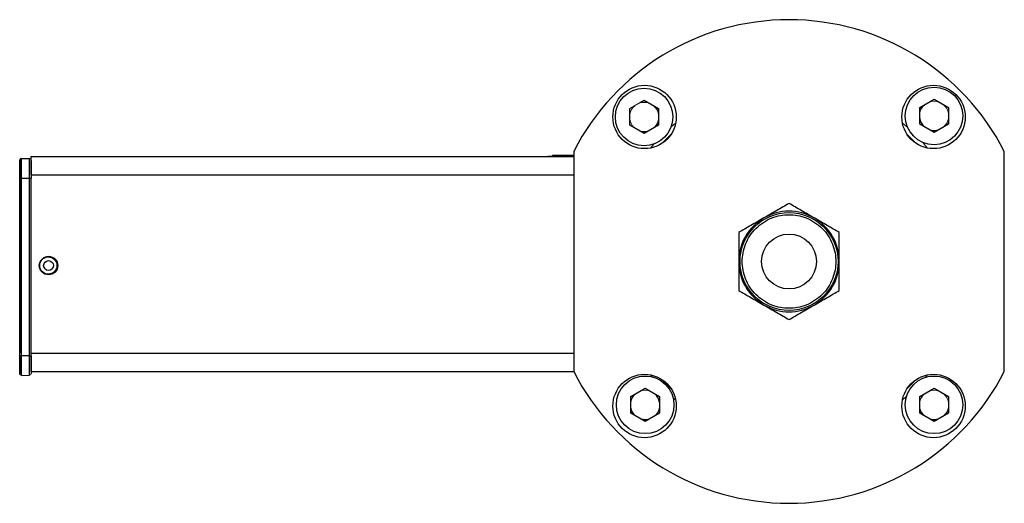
# Model space of a CAD drawing. Header units: millimetres. Extents: x 53 to 387, y 29 to 391.
# Tile 2 of 9: x 208 to 293, y 29 to 71. Entities that reach past the tile are written whole.
import ezdxf

# ---------------------------------------------------------------- set-up
doc = ezdxf.new("R2010")
doc.units = ezdxf.units.MM

msp = doc.modelspace()

# ---------------------------------------------------------------- linework, layer by layer
at = {"color": 144, "linetype": 'Continuous', "lineweight": 18}
for p, q in [((260.573, 63.288), (261.823, 64.01)), ((261, 63.535), (260.935, 63.473)), ((264.17, 61.706), (264.559, 62.036)), ((284.264, 62.036), (284.724, 61.643)), ((262.388, 59.865), (262.689, 60.221)), ((286.003, 60.369), (286.434, 59.865)), ((207.592, 58.811), (207.592, 58.829)), ((207.747, 58.96), (207.747, 58.978)), ((208.447, 58.936), (208.447, 58.953)), ((207.587, 49.864), (207.587, 49.864)), ((207.587, 49.864), (207.587, 49.863)), ((207.587, 49.863), (207.587, 49.863)), ((207.587, 49.863), (207.587, 49.863)), ((207.587, 49.862), (207.587, 49.863)), ((207.587, 49.863), (207.587, 49.862)), ((207.587, 49.862), (207.587, 49.738)), ((207.587, 49.674), (207.587, 49.674)), ((207.587, 49.673), (207.587, 49.674)), ((207.587, 49.673), (207.587, 49.673)), ((207.586, 48.695), (207.586, 49.089)), ((207.586, 48.88), (207.586, 48.88)), ((207.587, 49.394), (207.587, 49.393)), ((207.587, 49.211), (207.587, 49.211)), ((207.586, 48.695), (207.586, 48.695)), ((207.586, 48.695), (207.586, 48.695)), ((207.586, 48.694), (207.586, 48.694)), ((207.586, 48.693), (207.586, 48.694)), ((207.583, 42.907), (207.583, 42.906)), ((207.583, 42.905), (207.583, 42.905)), ((207.583, 42.754), (207.583, 42.905)), ((207.583, 42.905), (207.583, 42.905)), ((207.583, 42.843), (207.583, 42.854)), ((207.583, 42.091), (207.582, 41.446)), ((207.583, 42.729), (207.583, 42.75)), ((207.583, 42.622), (207.583, 42.622)), ((207.583, 42.616), (207.583, 42.474)), ((207.583, 42.474), (207.583, 42.233)), ((207.583, 42.233), (207.583, 42.33)), ((207.583, 42.233), (207.583, 42.233)), ((207.582, 41.765), (207.582, 41.766)), ((207.582, 41.738), (207.582, 41.746)), ((207.582, 41.738), (207.582, 41.739)), ((207.582, 41.738), (207.582, 41.738)), ((207.582, 41.738), (207.582, 41.738)), ((207.582, 41.736), (207.582, 41.662)), ((207.582, 41.736), (207.582, 41.662)), ((207.582, 41.734), (207.582, 41.734)), ((207.582, 41.446), (207.582, 41.446)), ((207.582, 40.289), (207.582, 40.271)), ((264.559, 37.99), (264.338, 38.175)), ((262.251, 36.332), (262.284, 36.333))]:
    msp.add_line(p, q, dxfattribs=at)
at = {"color": 7, "linetype": 'Continuous', "lineweight": 25}
for p, q in [((261.823, 64.01), (263.073, 63.288)), ((285.759, 63.38), (287.009, 64.101)), ((285.759, 61.936), (285.759, 63.38)), ((287.009, 64.101), (288.259, 63.38)), ((288.259, 63.38), (288.259, 61.936)), ((260.573, 61.845), (260.573, 63.288)), ((263.073, 63.288), (263.073, 61.845)), ((261.823, 61.123), (260.573, 61.845)), ((263.073, 61.845), (261.823, 61.123)), ((287.009, 61.215), (285.759, 61.936)), ((288.259, 61.936), (287.009, 61.215)), ((208.587, 59.118), (208.587, 59.136)), ((208.587, 59.136), (255.711, 59.136)), ((208.587, 57.529), (208.587, 59.118)), ((253.856, 59.22), (253.856, 59.136)), ((255.711, 59.22), (253.856, 59.22)), ((255.711, 59.569), (255.711, 40.457)), ((293.111, 40.457), (293.111, 59.569)), ((207.747, 58.978), (208.447, 58.953)), ((207.747, 58.96), (208.447, 58.936)), ((207.582, 41.815), (207.591, 57.265)), ((207.591, 57.285), (207.587, 49.863)), ((207.738, 41.814), (207.746, 57.264)), ((207.746, 57.264), (208.446, 57.264)), ((208.438, 41.814), (208.446, 57.264)), ((208.582, 41.814), (208.591, 57.264)), ((207.588, 51.147), (207.588, 51.136)), ((207.587, 49.738), (207.584, 44.238)), ((207.587, 49.864), (207.586, 49.089)), ((207.587, 49.863), (207.587, 49.864)), ((207.587, 49.863), (207.587, 49.864)), ((207.587, 49.863), (207.587, 49.863)), ((207.587, 49.863), (207.587, 49.863)), ((208.587, 42.048), (208.587, 49.664)), ((209.287, 49.664), (209.287, 49.663)), ((209.662, 49.666), (209.662, 49.664)), ((210.512, 49.664), (210.512, 49.666)), ((210.887, 49.663), (210.887, 49.664)), ((208.587, 48.275), (208.586, 48.275)), ((208.587, 48.271), (208.586, 48.271)), ((208.587, 48.266), (208.586, 48.266)), ((208.585, 45.714), (208.587, 45.714)), ((208.587, 45.643), (208.585, 45.643)), ((207.584, 44.238), (207.583, 42.906)), ((207.583, 42.906), (207.583, 42.907)), ((207.583, 42.905), (207.583, 42.754)), ((207.583, 42.905), (207.583, 42.905)), ((208.583, 43.34), (208.587, 43.34)), ((207.582, 41.91), (207.582, 41.911)), ((207.583, 42.75), (207.583, 42.729)), ((207.583, 42.729), (207.583, 42.64)), ((207.583, 42.64), (207.583, 42.33)), ((207.583, 42.622), (207.583, 42.622)), ((207.583, 42.622), (207.583, 42.474)), ((207.583, 42.618), (207.583, 42.618)), ((207.583, 42.616), (207.583, 42.616)), ((207.583, 42.474), (207.583, 42.616)), ((207.583, 42.333), (207.583, 42.091)), ((207.583, 42.091), (207.583, 42.091)), ((207.583, 42.091), (207.583, 42.091)), ((208.587, 40.462), (208.587, 42.048)), ((207.582, 41.445), (207.582, 41.736)), ((207.582, 41.509), (207.582, 41.662)), ((207.582, 41.444), (207.582, 41.445)), ((207.582, 41.445), (207.582, 41.445)), ((207.582, 41.445), (207.582, 41.445)), ((207.582, 41.444), (207.582, 41.444)), ((208.438, 41.814), (207.738, 41.814)), ((208.587, 40.462), (255.711, 40.462)), ((207.737, 40.121), (208.437, 40.145)), ((260.664, 38.284), (261.914, 39.006)), ((261.914, 39.006), (263.164, 38.284)), ((285.759, 38.284), (287.009, 39.006)), ((287.009, 39.006), (288.259, 38.284)), ((260.664, 36.841), (260.664, 38.284)), ((263.164, 38.284), (263.164, 36.841)), ((285.759, 36.841), (285.759, 38.284)), ((288.259, 38.284), (288.259, 36.841)), ((261.914, 36.119), (260.664, 36.841)), ((263.164, 36.841), (261.914, 36.119)), ((287.009, 36.119), (285.759, 36.841)), ((288.259, 36.841), (287.009, 36.119)), ((261.753, 36.304), (261.623, 36.297))]:
    msp.add_line(p, q, dxfattribs=at)
at = {"color": 8, "linetype": 'Continuous', "lineweight": 25}
for p, q in [((208.587, 59.118), (255.711, 59.118)), ((208.587, 57.529), (255.711, 57.529)), ((207.587, 49.738), (207.587, 49.752)), ((208.587, 42.048), (255.711, 42.048))]:
    msp.add_line(p, q, dxfattribs=at)
at = {"color": 144, "linetype": 'Continuous', "lineweight": 18, "flags": 128}
for points in [[(263.073, 63.025), (262.932, 63.295), (262.825, 63.431)], [(260.838, 61.765), (260.909, 61.682), (260.977, 61.614)], [(262.849, 61.725), (262.932, 61.834), (263.073, 62.103)], [(264.175, 61.08), (263.528, 60.444), (263.344, 60.249)], [(285.478, 60.249), (285.295, 60.444), (284.647, 61.08)], [(286.917, 61.268), (287.059, 61.271), (287.116, 61.276)], [(207.583, 42.906), (207.583, 42.904), (207.583, 42.891), (207.583, 42.869), (207.583, 42.837), (207.583, 42.797), (207.583, 42.75), (207.583, 42.697), (207.583, 42.64)], [(207.582, 41.739), (207.582, 41.736), (207.582, 41.734)], [(262.535, 39.984), (262.434, 40.105), (262.388, 40.161)], [(263.344, 39.777), (263.528, 39.582), (264.175, 38.946)], [(284.647, 38.946), (285.295, 39.582), (285.478, 39.777)], [(286.434, 40.161), (286.388, 40.105), (286.256, 39.947)], [(284.616, 38.288), (284.568, 38.246), (284.264, 37.99)], [(285.995, 38.326), (285.794, 38.025), (285.752, 37.929)], [(260.655, 36.982), (260.692, 36.899), (260.75, 36.791)], [(285.759, 36.978), (285.794, 36.899), (285.856, 36.785)], [(261.835, 36.165), (261.957, 36.168), (262.007, 36.173)], [(286.732, 36.279), (286.973, 36.255), (287.347, 36.314), (287.347, 36.314)], [(287.311, 36.294), (286.959, 36.241), (286.772, 36.256)], [(286.929, 36.165), (287.059, 36.168), (287.1, 36.172)]]:
    msp.add_lwpolyline(points, dxfattribs=at)
at = {"color": 7, "linetype": 'Continuous', "lineweight": 25, "flags": 128}
for points in [[(253.463, 59.127), (253.524, 59.128), (253.697, 59.128), (253.957, 59.128), (254.263, 59.128), (254.569, 59.128), (254.828, 59.128), (255.002, 59.128), (255.063, 59.127), (255.002, 59.127), (254.828, 59.127), (254.569, 59.127), (254.263, 59.127), (253.957, 59.127), (253.697, 59.127), (253.524, 59.127), (253.463, 59.127)], [(207.746, 57.264), (207.747, 57.595), (207.747, 57.913), (207.747, 58.206), (207.747, 58.463), (207.747, 58.674), (207.747, 58.831), (207.747, 58.928), (207.747, 58.96)], [(208.446, 57.264), (208.447, 57.59), (208.447, 57.903), (208.447, 58.192), (208.447, 58.445), (208.447, 58.653), (208.447, 58.808), (208.447, 58.903), (208.447, 58.936)], [(207.585, 47.068), (207.586, 47.428), (207.586, 47.605), (207.586, 47.76), (207.586, 47.886), (207.586, 47.978), (207.586, 48.047), (207.586, 47.979), (207.586, 47.887), (207.586, 47.761), (207.586, 47.607), (207.586, 47.43), (207.585, 47.07), (207.585, 46.71), (207.585, 46.533), (207.585, 46.378), (207.585, 46.252), (207.585, 46.16), (207.585, 46.092), (207.585, 46.16), (207.585, 46.251), (207.585, 46.377), (207.585, 46.532), (207.585, 46.709), (207.585, 47.068)], [(207.583, 42.33), (207.583, 42.384), (207.583, 42.429), (207.583, 42.458), (207.583, 42.468), (207.583, 42.459), (207.583, 42.43), (207.583, 42.387), (207.583, 42.333)], [(207.582, 41.445), (207.582, 41.428), (207.582, 41.421), (207.582, 41.435), (207.582, 41.469), (207.582, 41.496)], [(207.737, 40.121), (207.737, 40.154), (207.737, 40.25), (207.737, 40.406), (207.737, 40.617), (207.737, 40.873), (207.737, 41.166), (207.737, 41.484), (207.738, 41.814)], [(208.437, 40.145), (208.437, 40.177), (208.437, 40.272), (208.437, 40.426), (208.437, 40.633), (208.437, 40.886), (208.437, 41.175), (208.437, 41.488), (208.438, 41.814)]]:
    msp.add_lwpolyline(points, dxfattribs=at)
at = {"color": 7, "linetype": 'Continuous', "lineweight": 25}
for centre, radius in [((261.86, 62.564), 2.75), ((261.823, 62.566), 2.5), ((286.962, 62.564), 2.75), ((287.009, 62.658), 2.5), ((274.411, 50.013), 4.255), ((274.411, 50.013), 2.381), ((210.087, 49.663), 0.8), ((210.087, 49.664), 0.425), ((261.86, 37.462), 2.75), ((286.962, 37.462), 2.75), ((261.914, 37.563), 2.5), ((287.009, 37.563), 2.5)]:
    msp.add_circle(centre, radius, dxfattribs=at)
for centre, radius, start, end in [((274.411, 50.013), 21, 27.06685, 152.93315), ((287.009, 62.658), 1.269, 189.90418, 230.09582), ((207.733, 103.31), 46.046, 269.82373, 270.0169), ((208.506, 99.189), 41.925, 269.91916, 270.117), ((274.411, 50.013), 4.366, 60, 120), ((274.411, 50.013), 4.366, 120, 180), ((274.411, 50.013), 4.366, 0, 60), ((274.411, 50.013), 4.366, 180, 240), ((274.411, 50.013), 4.366, 300, 0), ((274.411, 50.013), 4.366, 240, 300), ((207.724, 87.86), 46.046, 269.82373, 270.0169), ((208.497, 83.739), 41.925, 269.91916, 270.117), ((274.411, 50.013), 21, 207.06685, 332.93315), ((261.914, 37.563), 1.269, 9.90418, 50.09582)]:
    msp.add_arc(centre, radius, start, end, dxfattribs=at)
at = {"color": 144, "linetype": 'Continuous', "lineweight": 18}
for centre, radius, start, end in [((261.823, 62.566), 1.269, 129.90418, 170.09582), ((261.823, 62.566), 1.269, 69.90418, 110.09582), ((261.86, 62.564), 1.297, 77.6488, 108.43074), ((261.823, 62.566), 1.269, 9.90418, 50.09582), ((286.962, 62.564), 1.297, 135.83565, 158.91021), ((287.009, 62.658), 1.269, 129.90418, 170.09582), ((287.009, 62.658), 1.269, 69.90418, 110.09582), ((287.009, 62.658), 1.269, 9.90418, 50.09582), ((287.009, 62.658), 1.269, 309.90418, 350.09582), ((261.823, 62.566), 1.269, 189.90418, 230.09582), ((261.823, 62.566), 1.269, 309.90418, 350.09582), ((286.962, 62.564), 1.297, 323.36407, 351.47596), ((261.823, 62.566), 1.269, 249.90418, 290.09582), ((261.86, 62.564), 1.297, 252.35549, 281.40656), ((287.009, 62.658), 1.269, 249.90418, 290.09582), ((286.959, 62.574), 1.21, 257.78603, 293.47161), ((286.973, 62.561), 1.21, 258.54156, 288.0074), ((207.742, 58.828), 0.15, 87.96748, 179.96748), ((207.742, 58.811), 0.15, 87.96748, 179.96748), ((208.442, 58.804), 0.15, 15.09363, 87.9675), ((208.442, 58.786), 0.15, 15.09363, 87.9675), ((210.087, 49.683), 0.425, 181.17008, 358.70826), ((207.732, 40.271), 0.15, 179.9675, 271.9675), ((208.432, 40.295), 0.15, 271.96748, 359.96748), ((261.914, 37.563), 1.269, 129.90418, 170.09582), ((261.914, 37.563), 1.269, 69.90418, 110.09582), ((287.009, 37.563), 1.269, 129.90418, 170.09582), ((287.009, 37.563), 1.269, 69.90418, 110.09582), ((287.009, 37.563), 1.269, 9.90418, 50.09582), ((261.86, 37.462), 1.297, 135.33719, 158.29323), ((261.914, 37.563), 1.269, 189.90418, 230.09582), ((261.864, 37.452), 1.21, 187.48389, 218.86796), ((261.85, 37.465), 1.21, 191.40585, 219.53119), ((261.914, 37.563), 1.269, 309.90418, 350.09582), ((261.86, 37.462), 1.297, 323.5065, 348.75196), ((287.009, 37.563), 1.269, 189.90418, 230.09582), ((286.959, 37.452), 1.21, 187.48389, 218.86796), ((286.973, 37.465), 1.21, 191.80673, 221.45844), ((287.009, 37.563), 1.269, 309.90418, 350.09582), ((286.962, 37.462), 1.297, 323.49117, 352.32933), ((261.914, 37.563), 1.269, 249.90418, 290.09582), ((261.85, 37.465), 1.21, 260.46881, 291.65219), ((287.009, 37.563), 1.269, 249.90418, 290.09582)]:
    msp.add_arc(centre, radius, start, end, dxfattribs=at)
at = {"color": 7, "linetype": 'Continuous', "lineweight": 25}
msp.add_ellipse((210.067, 49.664), major_axis=(0.749, 0.024), ratio=0.999656, dxfattribs=at)
at = {"color": 144, "linetype": 'Continuous', "lineweight": 18}
msp.add_ellipse((210.087, 49.666), major_axis=(0.303, -0.298), ratio=0.999978, start_param=3.918562, end_param=7.060722, dxfattribs=at)
at = {"color": 7, "linetype": 'Continuous', "lineweight": 25}
for points, knots in [([(207.592, 58.829), (207.592, 58.828), (207.592, 58.827), (207.592, 58.821), (207.592, 58.81), (207.592, 58.794), (207.592, 58.774), (207.592, 58.75), (207.592, 58.695), (207.592, 58.585), (207.592, 58.384), (207.592, 58.139), (207.591, 57.908), (207.591, 57.717), (207.591, 57.575), (207.591, 57.431), (207.591, 57.334), (207.591, 57.285)], [0, 0, 0, 0, 0.034551, 0.068856, 0.103014, 0.137125, 0.171292, 0.205614, 0.240191, 0.370055, 0.500029, 0.629892, 0.759866, 0.82015, 0.879906, 0.939676, 1, 1, 1, 1]), ([(207.591, 57.265), (207.591, 57.293), (207.591, 57.348), (207.591, 57.431), (207.591, 57.513), (207.591, 57.595), (207.591, 57.675), (207.591, 57.755), (207.592, 57.906), (207.592, 58.119), (207.592, 58.365), (207.592, 58.566), (207.592, 58.685), (207.592, 58.751), (207.592, 58.785), (207.592, 58.807), (207.592, 58.809), (207.592, 58.811)], [0, 0, 0, 0, 0.034551, 0.068856, 0.103014, 0.137125, 0.171292, 0.205614, 0.240191, 0.370055, 0.500029, 0.629892, 0.759866, 0.82015, 0.879906, 0.939676, 1, 1, 1, 1]), ([(274.411, 55.054), (274.069, 54.856), (273.719, 54.655), (273.176, 54.341), (272.992, 54.234), (272.615, 54.017), (272.422, 53.905), (272.229, 53.794)], [0, 0, 0, 0, 0.5, 0.5, 0.75, 0.75, 1, 1, 1, 1]), ([(276.594, 53.794), (276.211, 54.015), (275.838, 54.23), (275.29, 54.547), (275.109, 54.651), (274.755, 54.855), (274.582, 54.955), (274.411, 55.054)], [0, 0, 0, 0, 0.5, 0.5, 0.75, 0.75, 1, 1, 1, 1]), ([(274.411, 54.077), (274.163, 54.077), (273.653, 54.03), (272.895, 53.812), (272.167, 53.435), (271.517, 52.907), (270.989, 52.257), (270.612, 51.529), (270.394, 50.771), (270.325, 50.013), (270.394, 49.255), (270.612, 48.497), (270.989, 47.769), (271.517, 47.119), (272.167, 46.591), (272.895, 46.214), (273.653, 45.996), (274.411, 45.926), (275.17, 45.996), (275.927, 46.214), (276.656, 46.591), (277.305, 47.119), (277.833, 47.769), (278.211, 48.497), (278.428, 49.255), (278.498, 50.013), (278.428, 50.771), (278.211, 51.529), (277.833, 52.257), (277.305, 52.907), (276.656, 53.435), (275.927, 53.812), (275.17, 54.03), (274.659, 54.077), (274.411, 54.077)], [0, 0, 0, 0, 0.029129, 0.060003, 0.09216, 0.125, 0.15784, 0.189997, 0.220871, 0.25, 0.279129, 0.310003, 0.34216, 0.375, 0.40784, 0.439997, 0.470871, 0.5, 0.529129, 0.560003, 0.59216, 0.625, 0.65784, 0.689997, 0.720871, 0.75, 0.779129, 0.810003, 0.84216, 0.875, 0.90784, 0.939997, 0.970871, 1, 1, 1, 1]), ([(272.229, 53.794), (271.845, 53.572), (271.472, 53.357), (270.924, 53.041), (270.743, 52.936), (270.39, 52.732), (270.216, 52.632), (270.046, 52.533)], [0, 0, 0, 0, 0.5, 0.5, 0.75, 0.75, 1, 1, 1, 1]), ([(278.777, 52.533), (278.435, 52.731), (278.085, 52.933), (277.541, 53.247), (277.357, 53.353), (276.981, 53.571), (276.787, 53.682), (276.594, 53.794)], [0, 0, 0, 0, 0.5, 0.5, 0.75, 0.75, 1, 1, 1, 1]), ([(270.046, 52.533), (270.046, 52.138), (270.046, 51.735), (270.046, 51.107), (270.046, 50.894), (270.046, 50.459), (270.046, 50.236), (270.046, 50.013)], [0, 0, 0, 0, 0.5, 0.5, 0.75, 0.75, 1, 1, 1, 1]), ([(278.777, 50.013), (278.777, 50.456), (278.777, 50.886), (278.777, 51.519), (278.777, 51.728), (278.777, 52.136), (278.777, 52.336), (278.777, 52.533)], [0, 0, 0, 0, 0.5, 0.5, 0.75, 0.75, 1, 1, 1, 1]), ([(207.587, 49.752), (207.587, 49.781), (207.587, 49.84), (207.587, 49.927), (207.587, 50.014), (207.587, 50.099), (207.587, 50.183), (207.587, 50.328), (207.587, 50.524), (207.587, 50.746), (207.588, 50.927), (207.588, 51.035), (207.588, 51.094), (207.588, 51.125), (207.588, 51.144), (207.588, 51.146), (207.588, 51.147)], [0, 0, 0, 0, 0.04028, 0.080248, 0.120062, 0.159883, 0.19987, 0.240183, 0.370042, 0.500023, 0.629882, 0.759863, 0.820146, 0.879902, 0.939673, 1, 1, 1, 1]), ([(207.588, 51.136), (207.588, 51.136), (207.588, 51.135), (207.588, 51.126), (207.588, 51.112), (207.588, 51.093), (207.588, 51.068), (207.588, 51.016), (207.588, 50.915), (207.587, 50.733), (207.587, 50.511), (207.587, 50.301), (207.587, 50.128), (207.587, 50.001), (207.587, 49.87), (207.587, 49.782), (207.587, 49.738)], [0, 0, 0, 0, 0.04028, 0.080248, 0.120062, 0.159883, 0.19987, 0.240183, 0.370042, 0.500023, 0.629882, 0.759863, 0.820146, 0.879902, 0.939673, 1, 1, 1, 1]), ([(270.046, 50.013), (270.046, 49.57), (270.046, 49.14), (270.046, 48.507), (270.046, 48.298), (270.046, 47.89), (270.046, 47.69), (270.046, 47.493)], [0, 0, 0, 0, 0.5, 0.5, 0.75, 0.75, 1, 1, 1, 1]), ([(278.777, 47.493), (278.777, 47.888), (278.777, 48.291), (278.777, 48.919), (278.777, 49.132), (278.777, 49.567), (278.777, 49.79), (278.777, 50.013)], [0, 0, 0, 0, 0.5, 0.5, 0.75, 0.75, 1, 1, 1, 1]), ([(270.046, 47.493), (270.388, 47.295), (270.738, 47.093), (271.281, 46.779), (271.466, 46.673), (271.842, 46.455), (272.035, 46.344), (272.229, 46.232)], [0, 0, 0, 0, 0.5, 0.5, 0.75, 0.75, 1, 1, 1, 1]), ([(276.594, 46.232), (276.977, 46.454), (277.35, 46.669), (277.898, 46.985), (278.079, 47.09), (278.433, 47.294), (278.606, 47.394), (278.777, 47.493)], [0, 0, 0, 0, 0.5, 0.5, 0.75, 0.75, 1, 1, 1, 1]), ([(272.229, 46.232), (272.612, 46.011), (272.985, 45.796), (273.533, 45.479), (273.714, 45.375), (274.067, 45.171), (274.241, 45.071), (274.411, 44.972)], [0, 0, 0, 0, 0.5, 0.5, 0.75, 0.75, 1, 1, 1, 1]), ([(274.411, 44.972), (274.753, 45.17), (275.103, 45.371), (275.647, 45.685), (275.831, 45.792), (276.208, 46.009), (276.401, 46.121), (276.594, 46.232)], [0, 0, 0, 0, 0.5, 0.5, 0.75, 0.75, 1, 1, 1, 1]), ([(207.584, 44.491), (207.584, 44.645), (207.584, 44.884), (207.584, 45.17), (207.584, 45.365), (207.584, 45.525), (207.585, 45.673), (207.585, 45.75), (207.585, 45.674), (207.584, 45.526), (207.584, 45.367), (207.584, 45.172), (207.584, 44.919), (207.584, 44.717), (207.584, 44.599)], [0, 0, 0, 0, 0.123184, 0.190242, 0.25723, 0.324288, 0.391275, 0.514459, 0.637643, 0.704701, 0.771689, 0.838747, 0.905734, 1, 1, 1, 1]), ([(207.583, 43.265), (207.583, 43.281), (207.583, 43.306), (207.583, 43.459), (207.583, 43.617), (207.584, 43.812), (207.584, 44.098), (207.584, 44.337), (207.584, 44.491)], [0, 0, 0, 0, 0.239036, 0.369454, 0.499732, 0.63015, 0.760429, 1, 1, 1, 1]), ([(207.583, 42.854), (207.583, 42.855), (207.583, 42.856), (207.583, 42.864), (207.583, 42.878), (207.583, 42.897), (207.583, 42.922), (207.583, 42.974), (207.583, 43.075), (207.583, 43.257), (207.583, 43.479), (207.583, 43.689), (207.584, 43.862), (207.584, 43.99), (207.584, 44.12), (207.584, 44.208), (207.584, 44.252)], [0, 0, 0, 0, 0.04028, 0.080248, 0.120062, 0.159883, 0.19987, 0.240183, 0.370042, 0.500023, 0.629882, 0.759863, 0.820146, 0.879902, 0.939673, 1, 1, 1, 1]), ([(207.583, 43.709), (207.583, 43.628), (207.583, 43.461), (207.583, 43.245), (207.583, 43.064), (207.583, 42.89), (207.583, 42.862), (207.583, 42.843)], [0, 0, 0, 0, 0.162509, 0.335683, 0.508694, 0.681868, 1, 1, 1, 1]), ([(207.582, 41.662), (207.582, 41.779), (207.582, 41.903), (207.583, 42.15), (207.583, 42.267), (207.583, 42.505), (207.583, 42.598), (207.583, 42.631)], [0.2837441, 0.2837441, 0.2837441, 0.2837441, 0.5337441, 0.5337441, 0.7837441, 0.7837441, 1, 1, 1, 1]), ([(207.583, 42.643), (207.583, 42.643), (207.583, 42.649), (207.583, 42.622), (207.583, 42.569), (207.583, 42.505), (207.583, 42.474)], [0, 0, 0, 0, 0.034634, 0.331605, 0.679719, 1, 1, 1, 1]), ([(207.582, 41.835), (207.582, 41.807), (207.582, 41.752), (207.582, 41.669), (207.582, 41.586), (207.582, 41.505), (207.582, 41.425), (207.582, 41.345), (207.582, 41.194), (207.582, 40.981), (207.582, 40.735), (207.582, 40.534), (207.582, 40.414), (207.582, 40.348), (207.582, 40.314), (207.582, 40.293), (207.582, 40.291), (207.582, 40.289)], [0, 0, 0, 0, 0.034551, 0.0688557, 0.1030135, 0.1371252, 0.1712918, 0.2056141, 0.2401914, 0.3700548, 0.5000287, 0.6298921, 0.7598661, 0.8201496, 0.8799061, 0.9396762, 1, 1, 1, 1]), ([(207.582, 40.271), (207.582, 40.272), (207.582, 40.272), (207.582, 40.279), (207.582, 40.29), (207.582, 40.306), (207.582, 40.326), (207.582, 40.35), (207.582, 40.405), (207.582, 40.515), (207.582, 40.715), (207.582, 40.96), (207.582, 41.192), (207.582, 41.383), (207.582, 41.525), (207.582, 41.669), (207.582, 41.766), (207.582, 41.815)], [0, 0, 0, 0, 0.034551, 0.0688557, 0.1030135, 0.1371252, 0.1712918, 0.2056141, 0.2401914, 0.3700548, 0.5000287, 0.6298921, 0.7598661, 0.8201496, 0.8799061, 0.9396762, 1, 1, 1, 1]), ([(207.582, 41.764), (207.582, 41.752), (207.582, 41.716), (207.582, 41.701), (207.582, 41.712), (207.582, 41.742), (207.582, 41.752)], [0, 0, 0, 0, 0.172009, 0.520583, 0.841677, 1, 1, 1, 1])]:
    msp.add_open_spline(points, degree=3, knots=knots, dxfattribs=at)
for points in [[(208.592, 58.786), (208.592, 58.785), (208.592, 58.103), (208.591, 57.264)], [(207.584, 45.507), (207.584, 45.506), (207.584, 45.068), (207.584, 44.528)], [(208.582, 41.814), (208.582, 40.975), (208.582, 40.294), (208.582, 40.295)]]:
    msp.add_open_spline(points, degree=3, dxfattribs=at)
at = {"color": 144, "linetype": 'Continuous', "lineweight": 18}
for points, knots in [([(208.592, 58.463), (208.592, 58.462), (208.592, 58.461), (208.592, 58.454), (208.592, 58.442), (208.592, 58.426), (208.592, 58.405), (208.592, 58.36), (208.592, 58.273), (208.592, 58.134), (208.592, 57.991), (208.591, 57.855), (208.591, 57.755), (208.591, 57.705)], [0, 0, 0, 0, 0.0529882, 0.1055672, 0.1579455, 0.2103339, 0.2629435, 0.3159822, 0.4868098, 0.6578249, 0.7721587, 0.8855002, 1, 1, 1, 1]), ([(207.583, 42.729), (207.583, 42.738), (207.583, 42.784), (207.583, 42.851), (207.583, 42.918), (207.583, 42.943), (207.583, 42.923), (207.583, 42.864), (207.583, 42.797), (207.583, 42.743), (207.583, 42.729)], [0, 0, 0, 0, 0.0353207, 0.1805277, 0.3371922, 0.4959312, 0.6421555, 0.7863548, 0.9433002, 1, 1, 1, 1]), ([(207.583, 42.605), (207.583, 42.66), (207.583, 42.711), (207.583, 42.738), (207.583, 42.729), (207.583, 42.729)], [0.0841656, 0.0841656, 0.0841656, 0.0841656, 0.537549, 0.537549, 0.9909323, 0.9909323, 0.9909323, 0.9909323]), ([(208.582, 41.374), (208.582, 41.348), (208.582, 41.298), (208.582, 41.226), (208.582, 41.157), (208.582, 41.09), (208.582, 41.027), (208.582, 40.928), (208.582, 40.807), (208.582, 40.708), (208.582, 40.652), (208.582, 40.623), (208.582, 40.62), (208.582, 40.618)], [0, 0, 0, 0, 0.057454, 0.114394, 0.171086, 0.227798, 0.2848, 0.342358, 0.513177, 0.684185, 0.789697, 0.894406, 1, 1, 1, 1])]:
    msp.add_open_spline(points, degree=3, knots=knots, dxfattribs=at)

doc.saveas('drawing.dxf')
